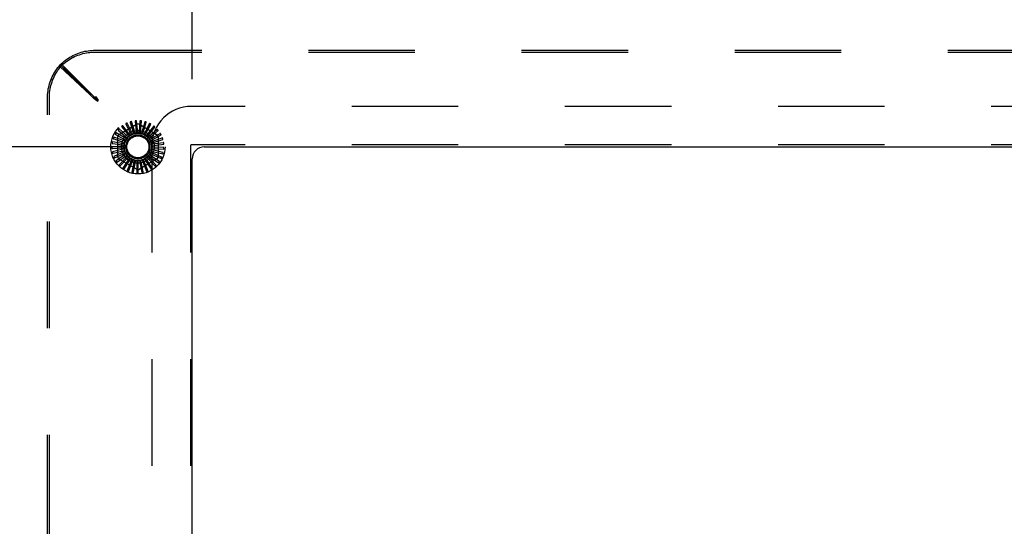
# Model space of a CAD drawing. Header units: inches. Extents: x 0 to 201, y 0 to 130.
# Tile 19 of 36: x 19 to 29, y 111 to 116. Entities that reach past the tile are written whole.
import ezdxf

# ---------------------------------------------------------------- set-up
doc = ezdxf.new("R2010")
doc.units = ezdxf.units.IN
doc.header["$LTSCALE"] = 11.043285
doc.header["$MEASUREMENT"] = 0
doc.linetypes.add('HIDDEN', pattern=[0.2, 0.1, -0.1])
doc.layers.get('0').update_dxf_attribs({"linetype": 'CONTINUOUS'})
doc.layers.add('DEFAULT_2', color=8, linetype='HIDDEN')
doc.layers.add('DIMENSIONS', color=7, linetype='CONTINUOUS')
doc.styles.get("Standard").update_dxf_attribs({"font": 'arial.ttf'})
doc.dimstyles.new('DIMSTYLE_1', dxfattribs={"dimtxt": 0.885825, "dimasz": 1.1811, "dimexe": 0.09, "dimexo": 0.07, "dimgap": 0.0375, "dimtad": 0, "dimtih": 1, "dimtoh": 1, "dimzin": 4, "dimdsep": 46, "dimtxsty": 'Standard', "dimblk": '_FILLED', "dimblk1": '_FILLED', "dimblk2": '_FILLED', "dimcen": 0.09, "dimazin": 1, "dimtfac": 1, "dimtdec": 3, "dimtofl": 0, "dimtmove": 0, "dimatfit": 3, "dimldrblk": '_FILLED', "dimfxl": 0, "dimtolj": 1, "dimtzin": 4, "dimarcsym": 0})

# ---------------------------------------------------------------- blocks, each defined once
blk = doc.blocks.new('_FILLED')
at = {"color": 0, "linetype": 'ByBlock'}
blk.add_solid([(0, 0), (-1, 0.2), (-1, -0.2)], dxfattribs=at)
blk = doc.blocks.new('*D18')
at = {"layer": 'DIMENSIONS', "color": 2, "linetype": 'Continuous'}
for p, q in [((9.199, 121.396), (9.199, 124.752)), ((20.884, 115.517), (20.884, 124.752)), ((9.199, 123.689), (13.05, 123.689)), ((20.884, 123.689), (17.032, 123.689))]:
    blk.add_line(p, q, dxfattribs=at)
at = {"layer": 'DIMENSIONS', "color": 2, "linetype": 'Continuous', "xscale": 1.1811, "yscale": 1.1811, "zscale": 1.1811, "rotation": 180}
blk.add_blockref('_FILLED', (9.199, 123.689), dxfattribs=at)
at = {"layer": 'DIMENSIONS', "color": 2, "linetype": 'Continuous', "xscale": 1.1811, "yscale": 1.1811, "zscale": 1.1811}
blk.add_blockref('_FILLED', (20.884, 123.689), dxfattribs=at)
at = {"layer": 'DIMENSIONS', "color": 2, "linetype": 'Continuous', "insert": (15.041, 124.132), "char_height": 0.8858, "width": 3.09545, "attachment_point": 2, "line_spacing_factor": 0.9}
blk.add_mtext('11.69', dxfattribs=at)
blk = doc.blocks.new('*D19')
at = {"layer": 'DIMENSIONS', "color": 2, "linetype": 'Continuous'}
for p, q in [((20.884, 115.517), (20.884, 124.752)), ((36.884, 115.517), (36.884, 124.752)), ((20.884, 123.689), (26.893, 123.689)), ((36.884, 123.689), (30.874, 123.689))]:
    blk.add_line(p, q, dxfattribs=at)
at = {"layer": 'DIMENSIONS', "color": 2, "linetype": 'Continuous', "xscale": 1.1811, "yscale": 1.1811, "zscale": 1.1811, "rotation": 180}
blk.add_blockref('_FILLED', (20.884, 123.689), dxfattribs=at)
at = {"layer": 'DIMENSIONS', "color": 2, "linetype": 'Continuous', "xscale": 1.1811, "yscale": 1.1811, "zscale": 1.1811}
blk.add_blockref('_FILLED', (36.884, 123.689), dxfattribs=at)
at = {"layer": 'DIMENSIONS', "color": 2, "linetype": 'Continuous', "insert": (28.884, 124.132), "char_height": 0.8858, "width": 3.09545, "attachment_point": 2, "line_spacing_factor": 0.9}
blk.add_mtext('16.00', dxfattribs=at)
blk = doc.blocks.new('*D20')
at = {"layer": 'DIMENSIONS', "color": 2, "linetype": 'Continuous'}
for p, q in [((20.182, 114.815), (6.135, 114.815)), ((7.198, 114.815), (7.198, 111.701)), ((7.198, 106.815), (7.198, 109.93)), ((20.182, 106.815), (6.135, 106.815))]:
    blk.add_line(p, q, dxfattribs=at)
at = {"layer": 'DIMENSIONS', "color": 2, "linetype": 'Continuous', "xscale": 1.1811, "yscale": 1.1811, "zscale": 1.1811}
for p, rotation in [((7.198, 114.815), 90), ((7.198, 106.815), 270)]:
    blk.add_blockref('_FILLED', p, dxfattribs=dict(at, rotation=rotation))
at = {"layer": 'DIMENSIONS', "color": 2, "linetype": 'Continuous', "insert": (7.198, 111.258), "char_height": 0.8858, "width": 2.4072, "attachment_point": 2, "line_spacing_factor": 0.9}
blk.add_mtext('8.00', dxfattribs=at)

msp = doc.modelspace()

# ---------------------------------------------------------------- linework, layer by layer
at = {"color": 3, "linetype": 'Continuous'}
for p, q in [((21.009, 114.815), (36.759, 114.815)), ((20.884, 106.94), (20.884, 114.69))]:
    msp.add_line(p, q, dxfattribs=at)
msp.add_arc((21.009, 114.69), 0.125, 90, 180, dxfattribs=at)
at = {"layer": 'DEFAULT_2', "color": 8, "linetype": 'HIDDEN'}
for p, q in [((19.879, 115.815), (37.888, 115.815)), ((19.879, 115.796), (37.888, 115.796)), ((19.516, 115.664), (19.516, 115.644)), ((19.516, 115.664), (19.875, 115.327)), ((19.864, 115.315), (19.516, 115.663)), ((19.516, 115.663), (19.536, 115.663)), ((19.516, 115.644), (19.875, 115.307)), ((19.884, 115.315), (19.536, 115.663)), ((19.384, 106.311), (19.384, 115.32)), ((19.403, 106.311), (19.403, 115.32)), ((19.864, 115.315), (19.884, 115.315)), ((19.875, 115.327), (19.875, 115.307)), ((19.875, 115.327), (19.904, 115.308)), ((19.875, 115.307), (19.904, 115.288)), ((19.884, 115.335), (19.884, 115.315)), ((19.904, 115.308), (19.884, 115.335)), ((19.904, 115.288), (19.884, 115.315)), ((19.887, 115.312), (19.884, 115.315)), ((19.894, 115.305), (19.887, 115.312)), ((19.897, 115.309), (19.89, 115.322)), ((19.904, 115.295), (19.89, 115.302)), ((19.904, 115.295), (19.894, 115.305)), ((19.904, 115.295), (19.894, 115.305)), ((19.904, 115.295), (19.897, 115.309)), ((19.904, 115.308), (19.904, 115.288)), ((36.893, 115.234), (20.875, 115.234)), ((20.22, 114.918), (20.125, 115)), ((20.127, 114.944), (20.307, 115.048)), ((20.154, 115.021), (20.22, 114.938)), ((20.241, 114.935), (20.164, 115.034)), ((20.196, 115.049), (20.245, 114.955)), ((20.265, 114.948), (20.208, 115.06)), ((20.242, 115.068), (20.273, 114.966)), ((20.292, 114.957), (20.256, 115.076)), ((20.292, 115.078), (20.302, 114.973)), ((20.319, 114.96), (20.307, 115.084)), ((20.342, 115.079), (20.333, 114.973)), ((20.336, 115.048), (20.515, 114.944)), ((20.346, 114.957), (20.358, 115.082)), ((20.391, 115.07), (20.362, 114.968)), ((20.373, 114.95), (20.408, 115.07)), ((20.438, 115.053), (20.391, 114.958)), ((20.397, 114.938), (20.454, 115.049)), ((20.481, 115.026), (20.416, 114.942)), ((20.419, 114.921), (20.496, 115.02)), ((20.07, 114.898), (20.17, 114.864)), ((20.189, 114.873), (20.071, 114.914)), ((20.09, 114.944), (20.182, 114.891)), ((20.202, 114.897), (20.094, 114.96)), ((20.113, 114.712), (20.113, 114.919)), ((20.118, 114.985), (20.199, 114.916)), ((20.199, 114.916), (20.21, 114.907)), ((20.22, 114.938), (20.229, 114.927)), ((20.245, 114.955), (20.252, 114.942)), ((20.249, 114.94), (20.249, 114.94)), ((20.273, 114.966), (20.277, 114.953)), ((20.302, 114.973), (20.304, 114.959)), ((20.333, 114.973), (20.331, 114.959)), ((20.362, 114.968), (20.358, 114.955)), ((20.391, 114.958), (20.384, 114.945)), ((20.416, 114.942), (20.407, 114.931)), ((20.438, 114.922), (20.428, 114.912)), ((20.437, 114.901), (20.532, 114.983)), ((20.518, 114.992), (20.438, 114.922)), ((20.457, 114.898), (20.444, 114.891)), ((20.451, 114.877), (20.56, 114.94)), ((20.548, 114.951), (20.457, 114.898)), ((20.461, 114.852), (20.579, 114.892)), ((20.57, 114.906), (20.47, 114.871)), ((20.529, 114.919), (20.529, 114.712)), ((20.177, 114.82), (20.052, 114.814)), ((20.18, 114.847), (20.057, 114.865)), ((20.057, 114.798), (20.163, 114.804)), ((20.179, 114.793), (20.057, 114.763)), ((20.059, 114.849), (20.164, 114.834)), ((20.163, 114.804), (20.177, 114.805)), ((20.164, 114.834), (20.178, 114.832)), ((20.17, 114.864), (20.184, 114.859)), ((20.182, 114.891), (20.194, 114.884)), ((20.47, 114.871), (20.456, 114.866)), ((20.477, 114.842), (20.463, 114.839)), ((20.464, 114.797), (20.589, 114.791)), ((20.465, 114.825), (20.589, 114.842)), ((20.465, 114.824), (20.465, 106.806)), ((20.48, 114.811), (20.465, 114.812)), ((20.582, 114.857), (20.477, 114.842)), ((20.586, 114.807), (20.48, 114.811)), ((20.865, 114.824), (20.865, 106.806)), ((36.893, 114.834), (20.875, 114.834)), ((20.065, 114.749), (20.168, 114.775)), ((20.186, 114.766), (20.072, 114.714)), ((20.082, 114.702), (20.178, 114.746)), ((20.197, 114.741), (20.096, 114.669)), ((20.108, 114.658), (20.194, 114.721)), ((20.214, 114.719), (20.127, 114.629)), ((20.142, 114.621), (20.214, 114.698)), ((20.234, 114.701), (20.166, 114.595)), ((20.168, 114.775), (20.182, 114.778)), ((20.178, 114.746), (20.191, 114.752)), ((20.194, 114.721), (20.206, 114.729)), ((20.214, 114.698), (20.224, 114.709)), ((20.238, 114.68), (20.246, 114.692)), ((20.41, 114.684), (20.402, 114.696)), ((20.412, 114.703), (20.498, 114.613)), ((20.433, 114.703), (20.423, 114.713)), ((20.432, 114.723), (20.533, 114.65)), ((20.507, 114.627), (20.433, 114.703)), ((20.452, 114.726), (20.441, 114.735)), ((20.447, 114.745), (20.561, 114.693)), ((20.539, 114.665), (20.452, 114.726)), ((20.467, 114.753), (20.454, 114.759)), ((20.458, 114.77), (20.58, 114.741)), ((20.476, 114.782), (20.462, 114.785)), ((20.564, 114.709), (20.467, 114.753)), ((20.579, 114.757), (20.476, 114.782)), ((20.307, 114.583), (20.127, 114.687)), ((20.182, 114.59), (20.238, 114.68)), ((20.257, 114.686), (20.211, 114.57)), ((20.227, 114.568), (20.266, 114.667)), ((20.283, 114.676), (20.259, 114.554)), ((20.266, 114.667), (20.271, 114.68)), ((20.275, 114.555), (20.295, 114.659)), ((20.295, 114.659), (20.297, 114.673)), ((20.31, 114.672), (20.31, 114.547)), ((20.325, 114.657), (20.325, 114.671)), ((20.325, 114.551), (20.325, 114.657)), ((20.515, 114.687), (20.336, 114.583)), ((20.337, 114.672), (20.361, 114.549)), ((20.355, 114.66), (20.352, 114.674)), ((20.375, 114.556), (20.355, 114.66)), ((20.364, 114.678), (20.41, 114.562)), ((20.383, 114.67), (20.378, 114.683)), ((20.423, 114.571), (20.383, 114.67)), ((20.389, 114.688), (20.457, 114.583)), ((20.468, 114.595), (20.41, 114.684))]:
    msp.add_line(p, q, dxfattribs=at)
for points in [[(19.516, 115.664), (19.529, 115.677), (19.542, 115.689), (19.556, 115.701), (19.57, 115.712), (19.585, 115.723), (19.6, 115.733), (19.616, 115.743), (19.632, 115.752), (19.648, 115.761), (19.665, 115.769), (19.681, 115.776), (19.699, 115.783), (19.716, 115.789), (19.733, 115.794), (19.751, 115.799), (19.769, 115.804), (19.787, 115.807), (19.805, 115.81), (19.824, 115.812), (19.842, 115.814), (19.861, 115.815), (19.879, 115.815)], [(19.516, 115.644), (19.529, 115.657), (19.542, 115.67), (19.556, 115.681), (19.57, 115.693), (19.585, 115.703), (19.6, 115.714), (19.616, 115.723), (19.632, 115.733), (19.648, 115.741), (19.665, 115.749), (19.681, 115.756), (19.699, 115.763), (19.716, 115.769), (19.733, 115.775), (19.751, 115.78), (19.769, 115.784), (19.787, 115.788), (19.805, 115.791), (19.824, 115.793), (19.842, 115.795), (19.861, 115.796), (19.879, 115.796)], [(19.384, 115.32), (19.384, 115.339), (19.385, 115.358), (19.387, 115.377), (19.389, 115.395), (19.392, 115.414), (19.396, 115.433), (19.401, 115.451), (19.406, 115.469), (19.411, 115.487), (19.418, 115.505), (19.425, 115.522), (19.433, 115.539), (19.441, 115.556), (19.45, 115.573), (19.46, 115.589), (19.47, 115.605), (19.481, 115.62), (19.492, 115.635), (19.504, 115.649), (19.516, 115.663)], [(19.403, 115.32), (19.403, 115.339), (19.404, 115.358), (19.406, 115.377), (19.409, 115.395), (19.412, 115.414), (19.416, 115.433), (19.42, 115.451), (19.425, 115.469), (19.431, 115.487), (19.437, 115.505), (19.445, 115.522), (19.452, 115.539), (19.461, 115.556), (19.47, 115.573), (19.479, 115.589), (19.489, 115.605), (19.5, 115.62), (19.511, 115.635), (19.523, 115.649), (19.536, 115.663)], [(19.89, 115.302), (19.877, 115.309), (19.871, 115.312), (19.864, 115.315)], [(19.89, 115.322), (19.887, 115.328), (19.884, 115.335)], [(19.894, 115.305), (19.887, 115.312), (19.884, 115.315)], [(20.125, 115), (20.125, 115), (20.125, 115), (20.125, 115), (20.125, 115), (20.125, 115), (20.124, 115), (20.124, 115), (20.124, 115), (20.124, 115), (20.124, 115), (20.123, 114.999), (20.123, 114.999), (20.123, 114.999), (20.123, 114.999), (20.123, 114.999), (20.122, 114.998), (20.122, 114.998), (20.122, 114.998), (20.122, 114.998), (20.121, 114.998)], [(20.153, 115.027), (20.152, 115.026), (20.152, 115.026), (20.152, 115.026), (20.152, 115.025), (20.152, 115.025), (20.152, 115.024), (20.152, 115.024), (20.152, 115.024), (20.153, 115.023), (20.153, 115.023), (20.153, 115.022), (20.153, 115.022), (20.154, 115.021), (20.154, 115.021)], [(20.164, 115.034), (20.164, 115.034), (20.164, 115.034), (20.163, 115.034), (20.163, 115.034), (20.163, 115.034), (20.163, 115.034), (20.163, 115.034), (20.162, 115.034), (20.162, 115.034), (20.162, 115.034), (20.162, 115.033), (20.162, 115.033), (20.161, 115.033), (20.161, 115.033), (20.161, 115.033), (20.161, 115.033), (20.16, 115.033), (20.16, 115.032), (20.16, 115.032), (20.16, 115.032)], [(20.196, 115.055), (20.195, 115.055), (20.195, 115.054), (20.195, 115.054), (20.195, 115.054), (20.195, 115.053), (20.195, 115.053), (20.195, 115.052), (20.195, 115.052), (20.195, 115.051), (20.195, 115.051), (20.195, 115.05), (20.195, 115.05), (20.196, 115.049), (20.196, 115.049)], [(20.208, 115.06), (20.208, 115.06), (20.208, 115.06), (20.208, 115.06), (20.208, 115.06), (20.207, 115.06), (20.207, 115.06), (20.207, 115.06), (20.207, 115.06), (20.206, 115.06), (20.206, 115.06), (20.206, 115.06), (20.206, 115.06), (20.205, 115.06), (20.205, 115.059), (20.205, 115.059), (20.205, 115.059), (20.204, 115.059), (20.204, 115.059), (20.204, 115.059), (20.203, 115.059)], [(20.243, 115.074), (20.243, 115.074), (20.243, 115.074), (20.242, 115.074), (20.242, 115.073), (20.242, 115.073), (20.242, 115.072), (20.242, 115.072), (20.242, 115.071), (20.242, 115.071), (20.242, 115.07), (20.242, 115.07), (20.242, 115.069), (20.242, 115.069), (20.242, 115.068)], [(20.256, 115.076), (20.256, 115.077), (20.256, 115.077), (20.256, 115.077), (20.256, 115.077), (20.256, 115.077), (20.255, 115.077), (20.255, 115.077), (20.255, 115.077), (20.255, 115.077), (20.255, 115.077), (20.254, 115.077), (20.254, 115.077), (20.254, 115.077), (20.253, 115.077), (20.253, 115.077), (20.253, 115.077), (20.253, 115.077), (20.252, 115.077), (20.252, 115.077), (20.252, 115.077)], [(20.294, 115.084), (20.293, 115.084), (20.293, 115.084), (20.293, 115.084), (20.292, 115.083), (20.292, 115.083), (20.292, 115.083), (20.292, 115.082), (20.292, 115.082), (20.292, 115.081), (20.292, 115.081), (20.292, 115.08), (20.292, 115.08), (20.292, 115.079), (20.292, 115.078)], [(20.307, 115.084), (20.307, 115.084), (20.307, 115.084), (20.307, 115.084), (20.307, 115.085), (20.306, 115.085), (20.306, 115.085), (20.306, 115.085), (20.306, 115.085), (20.305, 115.085), (20.305, 115.085), (20.305, 115.085), (20.305, 115.085), (20.304, 115.085), (20.304, 115.085), (20.304, 115.085), (20.304, 115.085), (20.303, 115.085), (20.303, 115.085), (20.303, 115.085), (20.302, 115.085)], [(20.345, 115.085), (20.345, 115.085), (20.344, 115.084), (20.344, 115.084), (20.344, 115.084), (20.343, 115.084), (20.343, 115.083), (20.343, 115.083), (20.343, 115.083), (20.342, 115.082), (20.342, 115.082), (20.342, 115.081), (20.342, 115.08), (20.342, 115.08), (20.342, 115.079)], [(20.358, 115.082), (20.358, 115.082), (20.358, 115.082), (20.358, 115.082), (20.358, 115.082), (20.358, 115.083), (20.357, 115.083), (20.357, 115.083), (20.357, 115.083), (20.357, 115.083), (20.357, 115.083), (20.356, 115.083), (20.356, 115.083), (20.356, 115.083), (20.356, 115.083), (20.355, 115.083), (20.355, 115.083), (20.355, 115.084), (20.354, 115.084), (20.354, 115.084), (20.354, 115.084)], [(20.396, 115.075), (20.395, 115.075), (20.395, 115.075), (20.394, 115.075), (20.394, 115.075), (20.394, 115.075), (20.393, 115.074), (20.393, 115.074), (20.393, 115.074), (20.392, 115.073), (20.392, 115.073), (20.392, 115.072), (20.392, 115.072), (20.392, 115.071), (20.391, 115.07)], [(20.408, 115.07), (20.408, 115.07), (20.408, 115.07), (20.408, 115.071), (20.408, 115.071), (20.407, 115.071), (20.407, 115.071), (20.407, 115.071), (20.407, 115.071), (20.407, 115.071), (20.407, 115.072), (20.406, 115.072), (20.406, 115.072), (20.406, 115.072), (20.406, 115.072), (20.405, 115.072), (20.405, 115.072), (20.405, 115.072), (20.404, 115.072), (20.404, 115.073), (20.404, 115.073)], [(20.443, 115.056), (20.443, 115.057), (20.443, 115.057), (20.442, 115.057), (20.442, 115.056), (20.441, 115.056), (20.441, 115.056), (20.441, 115.056), (20.44, 115.055), (20.44, 115.055), (20.44, 115.055), (20.439, 115.054), (20.439, 115.054), (20.439, 115.053), (20.438, 115.053)], [(20.454, 115.049), (20.454, 115.049), (20.454, 115.049), (20.454, 115.05), (20.454, 115.05), (20.454, 115.05), (20.454, 115.05), (20.454, 115.05), (20.454, 115.05), (20.454, 115.051), (20.453, 115.051), (20.453, 115.051), (20.453, 115.051), (20.453, 115.051), (20.453, 115.051), (20.452, 115.052), (20.452, 115.052), (20.452, 115.052), (20.452, 115.052), (20.451, 115.052), (20.451, 115.052)], [(20.487, 115.029), (20.486, 115.029), (20.486, 115.029), (20.486, 115.029), (20.485, 115.029), (20.485, 115.029), (20.484, 115.029), (20.484, 115.029), (20.484, 115.029), (20.483, 115.028), (20.483, 115.028), (20.482, 115.027), (20.482, 115.027), (20.482, 115.027), (20.481, 115.026)], [(20.496, 115.02), (20.496, 115.02), (20.496, 115.02), (20.496, 115.02), (20.496, 115.02), (20.496, 115.02), (20.496, 115.021), (20.496, 115.021), (20.496, 115.021), (20.496, 115.021), (20.496, 115.021), (20.495, 115.022), (20.495, 115.022), (20.495, 115.022), (20.495, 115.022), (20.495, 115.022), (20.495, 115.023), (20.494, 115.023), (20.494, 115.023), (20.494, 115.023), (20.494, 115.023)], [(20.065, 114.902), (20.065, 114.902), (20.065, 114.901), (20.065, 114.901), (20.065, 114.901), (20.065, 114.9), (20.066, 114.9), (20.066, 114.9), (20.067, 114.899), (20.067, 114.899), (20.067, 114.899), (20.068, 114.898), (20.069, 114.898), (20.069, 114.898), (20.07, 114.898)], [(20.071, 114.914), (20.071, 114.914), (20.071, 114.914), (20.07, 114.914), (20.07, 114.914), (20.07, 114.914), (20.07, 114.914), (20.07, 114.914), (20.07, 114.913), (20.069, 114.913), (20.069, 114.913), (20.069, 114.913), (20.069, 114.913), (20.069, 114.912), (20.069, 114.912), (20.069, 114.912), (20.069, 114.911), (20.068, 114.911), (20.068, 114.911), (20.068, 114.911), (20.068, 114.91)], [(20.086, 114.949), (20.086, 114.949), (20.086, 114.948), (20.086, 114.948), (20.086, 114.947), (20.086, 114.947), (20.086, 114.947), (20.087, 114.946), (20.087, 114.946), (20.087, 114.946), (20.088, 114.945), (20.088, 114.945), (20.089, 114.945), (20.089, 114.944), (20.09, 114.944)], [(20.094, 114.96), (20.094, 114.96), (20.094, 114.96), (20.094, 114.96), (20.093, 114.96), (20.093, 114.96), (20.093, 114.959), (20.093, 114.959), (20.093, 114.959), (20.093, 114.959), (20.092, 114.959), (20.092, 114.959), (20.092, 114.958), (20.092, 114.958), (20.092, 114.958), (20.091, 114.958), (20.091, 114.958), (20.091, 114.957), (20.091, 114.957), (20.091, 114.957), (20.091, 114.956)], [(20.116, 114.991), (20.116, 114.991), (20.115, 114.99), (20.115, 114.99), (20.115, 114.99), (20.115, 114.989), (20.115, 114.989), (20.116, 114.988), (20.116, 114.988), (20.116, 114.987), (20.117, 114.987), (20.117, 114.987), (20.117, 114.986), (20.118, 114.986), (20.118, 114.985)], [(20.202, 114.897), (20.204, 114.899), (20.205, 114.901), (20.207, 114.902), (20.208, 114.904)], [(20.21, 114.907), (20.21, 114.907), (20.209, 114.906), (20.209, 114.905), (20.209, 114.905), (20.209, 114.904), (20.208, 114.904)], [(20.22, 114.918), (20.222, 114.92), (20.223, 114.921), (20.225, 114.922), (20.227, 114.924)], [(20.229, 114.927), (20.229, 114.926), (20.229, 114.925), (20.228, 114.925), (20.228, 114.924), (20.227, 114.924), (20.227, 114.924)], [(20.241, 114.935), (20.242, 114.936), (20.244, 114.937), (20.245, 114.938), (20.246, 114.938), (20.248, 114.939), (20.249, 114.94)], [(20.252, 114.942), (20.252, 114.941), (20.251, 114.941), (20.251, 114.941), (20.25, 114.94), (20.25, 114.94), (20.249, 114.94)], [(20.265, 114.948), (20.267, 114.949), (20.27, 114.95), (20.272, 114.95), (20.274, 114.951)], [(20.277, 114.953), (20.277, 114.952), (20.276, 114.952), (20.276, 114.952), (20.275, 114.951), (20.274, 114.951), (20.274, 114.951)], [(20.292, 114.957), (20.294, 114.957), (20.296, 114.957), (20.298, 114.957), (20.3, 114.957)], [(20.304, 114.959), (20.303, 114.958), (20.303, 114.958), (20.302, 114.958), (20.302, 114.958), (20.301, 114.957), (20.3, 114.957)], [(20.319, 114.96), (20.321, 114.959), (20.323, 114.959), (20.325, 114.959), (20.328, 114.959)], [(20.331, 114.959), (20.331, 114.959), (20.33, 114.959), (20.33, 114.959), (20.329, 114.959), (20.328, 114.959), (20.328, 114.959)], [(20.346, 114.957), (20.348, 114.957), (20.35, 114.956), (20.353, 114.956), (20.355, 114.955)], [(20.358, 114.955), (20.358, 114.955), (20.357, 114.955), (20.356, 114.955), (20.356, 114.955), (20.355, 114.955), (20.355, 114.955)], [(20.373, 114.95), (20.375, 114.949), (20.377, 114.948), (20.379, 114.947), (20.38, 114.946)], [(20.384, 114.945), (20.383, 114.945), (20.383, 114.945), (20.382, 114.945), (20.382, 114.946), (20.381, 114.946), (20.38, 114.946)], [(20.397, 114.938), (20.399, 114.937), (20.401, 114.935), (20.402, 114.934), (20.404, 114.932)], [(20.407, 114.931), (20.407, 114.931), (20.406, 114.931), (20.406, 114.931), (20.405, 114.932), (20.405, 114.932), (20.404, 114.932)], [(20.419, 114.921), (20.42, 114.92), (20.422, 114.918), (20.423, 114.916), (20.425, 114.915)], [(20.428, 114.912), (20.427, 114.913), (20.427, 114.913), (20.426, 114.913), (20.426, 114.914), (20.425, 114.914), (20.425, 114.915)], [(20.437, 114.901), (20.438, 114.899), (20.44, 114.897), (20.441, 114.895), (20.442, 114.893)], [(20.444, 114.891), (20.444, 114.891), (20.443, 114.891), (20.443, 114.892), (20.442, 114.892), (20.442, 114.893), (20.442, 114.893)], [(20.524, 114.994), (20.524, 114.994), (20.524, 114.994), (20.523, 114.994), (20.523, 114.994), (20.522, 114.994), (20.522, 114.994), (20.521, 114.994), (20.521, 114.994), (20.521, 114.994), (20.52, 114.993), (20.52, 114.993), (20.519, 114.993), (20.519, 114.992), (20.518, 114.992)], [(20.532, 114.983), (20.532, 114.983), (20.532, 114.983), (20.532, 114.983), (20.532, 114.983), (20.532, 114.984), (20.532, 114.984), (20.532, 114.984), (20.532, 114.984), (20.532, 114.984), (20.531, 114.985), (20.531, 114.985), (20.531, 114.985), (20.531, 114.985), (20.531, 114.986), (20.531, 114.986), (20.531, 114.986), (20.53, 114.986), (20.53, 114.987), (20.53, 114.987), (20.53, 114.987)], [(20.554, 114.952), (20.554, 114.952), (20.554, 114.953), (20.553, 114.953), (20.553, 114.953), (20.553, 114.953), (20.552, 114.953), (20.552, 114.953), (20.551, 114.953), (20.551, 114.953), (20.55, 114.952), (20.55, 114.952), (20.549, 114.952), (20.549, 114.952), (20.548, 114.951)], [(20.56, 114.94), (20.56, 114.94), (20.56, 114.94), (20.56, 114.94), (20.56, 114.94), (20.56, 114.941), (20.56, 114.941), (20.56, 114.941), (20.56, 114.941), (20.56, 114.942), (20.56, 114.942), (20.56, 114.942), (20.56, 114.942), (20.559, 114.943), (20.559, 114.943), (20.559, 114.943), (20.559, 114.943), (20.559, 114.944), (20.559, 114.944), (20.559, 114.944), (20.559, 114.944)], [(20.576, 114.905), (20.576, 114.906), (20.576, 114.906), (20.575, 114.906), (20.575, 114.907), (20.574, 114.907), (20.574, 114.907), (20.574, 114.907), (20.573, 114.907), (20.573, 114.907), (20.572, 114.907), (20.571, 114.907), (20.571, 114.906), (20.57, 114.906), (20.57, 114.906)], [(20.579, 114.892), (20.579, 114.893), (20.579, 114.893), (20.579, 114.893), (20.579, 114.893), (20.579, 114.893), (20.579, 114.893), (20.579, 114.894), (20.579, 114.894), (20.579, 114.894), (20.579, 114.894), (20.579, 114.895), (20.579, 114.895), (20.579, 114.895), (20.579, 114.895), (20.579, 114.896), (20.579, 114.896), (20.579, 114.896), (20.579, 114.897), (20.579, 114.897), (20.579, 114.897)], [(20.052, 114.814), (20.052, 114.814), (20.052, 114.814), (20.052, 114.814), (20.052, 114.814), (20.051, 114.813), (20.051, 114.813), (20.051, 114.813), (20.051, 114.813), (20.051, 114.813), (20.051, 114.812), (20.051, 114.812), (20.051, 114.812), (20.051, 114.812), (20.051, 114.811), (20.051, 114.811), (20.051, 114.811), (20.051, 114.81), (20.051, 114.81), (20.051, 114.81), (20.051, 114.81)], [(20.051, 114.801), (20.051, 114.8), (20.051, 114.8), (20.052, 114.8), (20.052, 114.799), (20.052, 114.799), (20.053, 114.799), (20.053, 114.799), (20.054, 114.799), (20.054, 114.799), (20.055, 114.798), (20.055, 114.798), (20.056, 114.798), (20.056, 114.798), (20.057, 114.798)], [(20.053, 114.852), (20.053, 114.852), (20.053, 114.851), (20.054, 114.851), (20.054, 114.851), (20.054, 114.85), (20.054, 114.85), (20.055, 114.85), (20.055, 114.85), (20.056, 114.849), (20.056, 114.849), (20.057, 114.849), (20.057, 114.849), (20.058, 114.849), (20.059, 114.849)], [(20.057, 114.865), (20.057, 114.865), (20.056, 114.865), (20.056, 114.865), (20.056, 114.865), (20.056, 114.865), (20.056, 114.864), (20.056, 114.864), (20.056, 114.864), (20.055, 114.864), (20.055, 114.864), (20.055, 114.863), (20.055, 114.863), (20.055, 114.863), (20.055, 114.863), (20.055, 114.862), (20.055, 114.862), (20.055, 114.862), (20.055, 114.861), (20.055, 114.861), (20.055, 114.861)], [(20.177, 114.82), (20.177, 114.822), (20.178, 114.824), (20.178, 114.827), (20.178, 114.829)], [(20.177, 114.805), (20.178, 114.804), (20.178, 114.804), (20.178, 114.803), (20.178, 114.803), (20.178, 114.802), (20.178, 114.801)], [(20.178, 114.832), (20.178, 114.832), (20.178, 114.831), (20.178, 114.831), (20.178, 114.83), (20.178, 114.829), (20.178, 114.829)], [(20.179, 114.793), (20.179, 114.795), (20.178, 114.797), (20.178, 114.799), (20.178, 114.801)], [(20.18, 114.847), (20.181, 114.849), (20.182, 114.851), (20.183, 114.853), (20.183, 114.856)], [(20.184, 114.859), (20.184, 114.859), (20.184, 114.858), (20.184, 114.857), (20.184, 114.857), (20.184, 114.856), (20.183, 114.856)], [(20.189, 114.873), (20.19, 114.875), (20.191, 114.877), (20.192, 114.879), (20.193, 114.881)], [(20.194, 114.884), (20.194, 114.884), (20.194, 114.883), (20.194, 114.883), (20.194, 114.882), (20.194, 114.881), (20.193, 114.881)], [(20.451, 114.877), (20.452, 114.875), (20.453, 114.873), (20.454, 114.871), (20.454, 114.869)], [(20.456, 114.866), (20.456, 114.866), (20.455, 114.867), (20.455, 114.867), (20.455, 114.868), (20.454, 114.868), (20.454, 114.869)], [(20.461, 114.852), (20.461, 114.849), (20.461, 114.847), (20.462, 114.845), (20.462, 114.843)], [(20.463, 114.839), (20.463, 114.84), (20.463, 114.84), (20.462, 114.841), (20.462, 114.842), (20.462, 114.842), (20.462, 114.843)], [(20.464, 114.797), (20.464, 114.795), (20.463, 114.793), (20.463, 114.791), (20.462, 114.788)], [(20.465, 114.825), (20.465, 114.822), (20.465, 114.82), (20.465, 114.818), (20.465, 114.816)], [(20.465, 114.812), (20.465, 114.813), (20.465, 114.813), (20.465, 114.814), (20.465, 114.814), (20.465, 114.815), (20.465, 114.816)], [(20.588, 114.855), (20.588, 114.856), (20.588, 114.856), (20.588, 114.857), (20.587, 114.857), (20.587, 114.857), (20.587, 114.857), (20.586, 114.857), (20.586, 114.857), (20.585, 114.858), (20.585, 114.858), (20.584, 114.858), (20.584, 114.857), (20.583, 114.857), (20.582, 114.857)], [(20.591, 114.804), (20.591, 114.805), (20.591, 114.805), (20.591, 114.805), (20.591, 114.806), (20.59, 114.806), (20.59, 114.806), (20.589, 114.806), (20.589, 114.807), (20.588, 114.807), (20.588, 114.807), (20.587, 114.807), (20.587, 114.807), (20.586, 114.807), (20.586, 114.807)], [(20.589, 114.842), (20.589, 114.842), (20.589, 114.842), (20.589, 114.843), (20.589, 114.843), (20.589, 114.843), (20.589, 114.843), (20.589, 114.843), (20.59, 114.844), (20.59, 114.844), (20.59, 114.844), (20.59, 114.844), (20.59, 114.845), (20.59, 114.845), (20.59, 114.845), (20.59, 114.845), (20.59, 114.846), (20.59, 114.846), (20.59, 114.846), (20.59, 114.847), (20.59, 114.847)], [(20.589, 114.791), (20.589, 114.791), (20.589, 114.791), (20.589, 114.791), (20.59, 114.792), (20.59, 114.792), (20.59, 114.792), (20.59, 114.792), (20.59, 114.792), (20.59, 114.792), (20.59, 114.793), (20.59, 114.793), (20.59, 114.793), (20.59, 114.793), (20.59, 114.794), (20.59, 114.794), (20.591, 114.794), (20.591, 114.795), (20.591, 114.795), (20.591, 114.795), (20.591, 114.796)], [(20.057, 114.763), (20.057, 114.763), (20.057, 114.763), (20.057, 114.763), (20.057, 114.763), (20.057, 114.762), (20.057, 114.762), (20.057, 114.762), (20.057, 114.762), (20.057, 114.762), (20.057, 114.761), (20.057, 114.761), (20.057, 114.761), (20.057, 114.761), (20.057, 114.76), (20.057, 114.76), (20.057, 114.76), (20.057, 114.759), (20.057, 114.759), (20.057, 114.759), (20.057, 114.758)], [(20.059, 114.75), (20.059, 114.75), (20.059, 114.749), (20.059, 114.749), (20.06, 114.749), (20.06, 114.749), (20.061, 114.748), (20.061, 114.748), (20.062, 114.748), (20.062, 114.748), (20.063, 114.748), (20.063, 114.748), (20.064, 114.749), (20.064, 114.749), (20.065, 114.749)], [(20.072, 114.714), (20.072, 114.714), (20.072, 114.714), (20.072, 114.714), (20.071, 114.714), (20.071, 114.713), (20.071, 114.713), (20.071, 114.713), (20.071, 114.713), (20.072, 114.712), (20.072, 114.712), (20.072, 114.712), (20.072, 114.712), (20.072, 114.711), (20.072, 114.711), (20.072, 114.711), (20.072, 114.711), (20.072, 114.71), (20.072, 114.71), (20.072, 114.71), (20.072, 114.709)], [(20.076, 114.702), (20.076, 114.701), (20.076, 114.701), (20.077, 114.701), (20.077, 114.7), (20.078, 114.7), (20.078, 114.7), (20.079, 114.7), (20.079, 114.7), (20.08, 114.701), (20.08, 114.701), (20.081, 114.701), (20.081, 114.701), (20.082, 114.701), (20.082, 114.702)], [(20.182, 114.778), (20.182, 114.777), (20.183, 114.777), (20.183, 114.776), (20.183, 114.776), (20.183, 114.775), (20.183, 114.775)], [(20.186, 114.766), (20.185, 114.768), (20.184, 114.77), (20.184, 114.773), (20.183, 114.775)], [(20.191, 114.752), (20.192, 114.752), (20.192, 114.751), (20.193, 114.751), (20.193, 114.75), (20.193, 114.75), (20.194, 114.749)], [(20.197, 114.741), (20.196, 114.743), (20.195, 114.745), (20.195, 114.747), (20.194, 114.749)], [(20.206, 114.729), (20.206, 114.729), (20.207, 114.728), (20.207, 114.728), (20.208, 114.727), (20.208, 114.727), (20.208, 114.726)], [(20.214, 114.719), (20.212, 114.721), (20.211, 114.723), (20.21, 114.725), (20.208, 114.726)], [(20.224, 114.709), (20.225, 114.708), (20.225, 114.708), (20.226, 114.708), (20.226, 114.708), (20.227, 114.707), (20.227, 114.707)], [(20.234, 114.701), (20.232, 114.702), (20.23, 114.704), (20.229, 114.705), (20.227, 114.707)], [(20.246, 114.692), (20.247, 114.692), (20.247, 114.692), (20.248, 114.692), (20.249, 114.692), (20.249, 114.691), (20.25, 114.691)], [(20.257, 114.686), (20.255, 114.687), (20.253, 114.689), (20.251, 114.69), (20.25, 114.691)], [(20.402, 114.696), (20.402, 114.697), (20.403, 114.697), (20.403, 114.697), (20.404, 114.698), (20.404, 114.698), (20.405, 114.699)], [(20.412, 114.703), (20.41, 114.702), (20.408, 114.701), (20.406, 114.7), (20.405, 114.699)], [(20.423, 114.713), (20.423, 114.714), (20.424, 114.715), (20.424, 114.715), (20.424, 114.716), (20.425, 114.716), (20.425, 114.717)], [(20.432, 114.723), (20.43, 114.721), (20.428, 114.72), (20.427, 114.718), (20.425, 114.717)], [(20.441, 114.735), (20.441, 114.735), (20.441, 114.736), (20.441, 114.736), (20.441, 114.737), (20.442, 114.738), (20.442, 114.738)], [(20.447, 114.745), (20.446, 114.743), (20.445, 114.742), (20.443, 114.74), (20.442, 114.738)], [(20.458, 114.77), (20.457, 114.768), (20.456, 114.766), (20.455, 114.764), (20.454, 114.762)], [(20.454, 114.759), (20.454, 114.759), (20.454, 114.76), (20.454, 114.761), (20.454, 114.761), (20.454, 114.762), (20.454, 114.762)], [(20.462, 114.785), (20.462, 114.785), (20.462, 114.786), (20.462, 114.787), (20.462, 114.787), (20.462, 114.788), (20.462, 114.788)], [(20.561, 114.693), (20.561, 114.693), (20.561, 114.693), (20.561, 114.693), (20.562, 114.693), (20.562, 114.694), (20.562, 114.694), (20.562, 114.694), (20.562, 114.694), (20.562, 114.694), (20.562, 114.694), (20.563, 114.695), (20.563, 114.695), (20.563, 114.695), (20.563, 114.695), (20.563, 114.695), (20.563, 114.696), (20.564, 114.696), (20.564, 114.696), (20.564, 114.697), (20.564, 114.697)], [(20.568, 114.705), (20.568, 114.705), (20.568, 114.705), (20.568, 114.706), (20.568, 114.706), (20.567, 114.707), (20.567, 114.707), (20.567, 114.707), (20.567, 114.708), (20.566, 114.708), (20.566, 114.708), (20.565, 114.709), (20.565, 114.709), (20.564, 114.709), (20.564, 114.709)], [(20.584, 114.753), (20.584, 114.754), (20.584, 114.754), (20.584, 114.755), (20.584, 114.755), (20.584, 114.755), (20.583, 114.756), (20.583, 114.756), (20.582, 114.756), (20.582, 114.756), (20.582, 114.757), (20.581, 114.757), (20.58, 114.757), (20.58, 114.757), (20.579, 114.757)], [(20.58, 114.741), (20.58, 114.741), (20.58, 114.741), (20.58, 114.741), (20.58, 114.741), (20.58, 114.741), (20.581, 114.741), (20.581, 114.742), (20.581, 114.742), (20.581, 114.742), (20.581, 114.742), (20.581, 114.742), (20.581, 114.743), (20.581, 114.743), (20.581, 114.743), (20.582, 114.743), (20.582, 114.744), (20.582, 114.744), (20.582, 114.744), (20.582, 114.745), (20.582, 114.745)], [(20.096, 114.669), (20.095, 114.669), (20.095, 114.669), (20.095, 114.668), (20.095, 114.668), (20.095, 114.668), (20.095, 114.668), (20.095, 114.668), (20.095, 114.667), (20.095, 114.667), (20.096, 114.667), (20.096, 114.667), (20.096, 114.666), (20.096, 114.666), (20.096, 114.666), (20.096, 114.666), (20.096, 114.665), (20.096, 114.665), (20.097, 114.665), (20.097, 114.665), (20.097, 114.664)], [(20.102, 114.657), (20.102, 114.657), (20.103, 114.657), (20.103, 114.656), (20.103, 114.656), (20.104, 114.656), (20.104, 114.656), (20.105, 114.657), (20.105, 114.657), (20.106, 114.657), (20.106, 114.657), (20.107, 114.657), (20.107, 114.658), (20.108, 114.658), (20.108, 114.658)], [(20.127, 114.629), (20.127, 114.629), (20.127, 114.628), (20.127, 114.628), (20.127, 114.628), (20.127, 114.628), (20.127, 114.628), (20.127, 114.627), (20.128, 114.627), (20.128, 114.627), (20.128, 114.627), (20.128, 114.627), (20.128, 114.626), (20.128, 114.626), (20.128, 114.626), (20.129, 114.626), (20.129, 114.626), (20.129, 114.625), (20.129, 114.625), (20.129, 114.625), (20.13, 114.625)], [(20.136, 114.619), (20.136, 114.618), (20.137, 114.618), (20.137, 114.618), (20.137, 114.618), (20.138, 114.618), (20.138, 114.618), (20.139, 114.618), (20.139, 114.619), (20.14, 114.619), (20.14, 114.619), (20.14, 114.62), (20.141, 114.62), (20.141, 114.62), (20.142, 114.621)], [(20.166, 114.595), (20.166, 114.595), (20.166, 114.595), (20.166, 114.595), (20.166, 114.595), (20.166, 114.595), (20.166, 114.594), (20.166, 114.594), (20.167, 114.594), (20.167, 114.594), (20.167, 114.594), (20.167, 114.594), (20.167, 114.593), (20.167, 114.593), (20.168, 114.593), (20.168, 114.593), (20.168, 114.593), (20.168, 114.592), (20.169, 114.592), (20.169, 114.592), (20.169, 114.592)], [(20.176, 114.587), (20.177, 114.587), (20.177, 114.587), (20.178, 114.587), (20.178, 114.587), (20.178, 114.587), (20.179, 114.587), (20.179, 114.587), (20.18, 114.588), (20.18, 114.588), (20.18, 114.589), (20.181, 114.589), (20.181, 114.589), (20.181, 114.59), (20.182, 114.59)], [(20.271, 114.68), (20.271, 114.68), (20.272, 114.68), (20.273, 114.68), (20.273, 114.68), (20.274, 114.68), (20.274, 114.68)], [(20.283, 114.676), (20.281, 114.677), (20.279, 114.678), (20.276, 114.679), (20.274, 114.68)], [(20.297, 114.673), (20.298, 114.673), (20.298, 114.673), (20.299, 114.673), (20.3, 114.673), (20.3, 114.673), (20.301, 114.673)], [(20.31, 114.672), (20.307, 114.672), (20.305, 114.672), (20.303, 114.673), (20.301, 114.673)], [(20.325, 114.671), (20.325, 114.671), (20.326, 114.672), (20.326, 114.672), (20.327, 114.672), (20.328, 114.672), (20.328, 114.672)], [(20.337, 114.672), (20.335, 114.672), (20.333, 114.672), (20.33, 114.672), (20.328, 114.672)], [(20.352, 114.674), (20.352, 114.675), (20.353, 114.675), (20.353, 114.675), (20.354, 114.676), (20.355, 114.676), (20.355, 114.676)], [(20.364, 114.678), (20.362, 114.677), (20.36, 114.677), (20.357, 114.676), (20.355, 114.676)], [(20.378, 114.683), (20.378, 114.683), (20.379, 114.684), (20.379, 114.684), (20.38, 114.684), (20.38, 114.685), (20.381, 114.685)], [(20.389, 114.688), (20.387, 114.687), (20.385, 114.687), (20.383, 114.686), (20.381, 114.685)], [(20.469, 114.589), (20.469, 114.589), (20.469, 114.59), (20.469, 114.59), (20.47, 114.59), (20.47, 114.591), (20.47, 114.591), (20.469, 114.592), (20.469, 114.592), (20.469, 114.593), (20.469, 114.593), (20.469, 114.594), (20.468, 114.594), (20.468, 114.595), (20.468, 114.595)], [(20.498, 114.613), (20.498, 114.613), (20.499, 114.613), (20.499, 114.613), (20.499, 114.613), (20.499, 114.613), (20.499, 114.613), (20.5, 114.613), (20.5, 114.613), (20.5, 114.613), (20.5, 114.613), (20.5, 114.613), (20.501, 114.614), (20.501, 114.614), (20.501, 114.614), (20.501, 114.614), (20.502, 114.614), (20.502, 114.614), (20.502, 114.615), (20.502, 114.615), (20.503, 114.615)], [(20.509, 114.621), (20.509, 114.621), (20.509, 114.622), (20.509, 114.622), (20.509, 114.622), (20.509, 114.623), (20.509, 114.623), (20.509, 114.624), (20.509, 114.624), (20.509, 114.625), (20.508, 114.625), (20.508, 114.626), (20.508, 114.626), (20.507, 114.626), (20.507, 114.627)], [(20.533, 114.65), (20.534, 114.65), (20.534, 114.65), (20.534, 114.65), (20.534, 114.65), (20.534, 114.65), (20.534, 114.65), (20.535, 114.65), (20.535, 114.651), (20.535, 114.651), (20.535, 114.651), (20.535, 114.651), (20.536, 114.651), (20.536, 114.651), (20.536, 114.652), (20.536, 114.652), (20.536, 114.652), (20.537, 114.652), (20.537, 114.652), (20.537, 114.653), (20.537, 114.653)], [(20.542, 114.66), (20.542, 114.66), (20.543, 114.661), (20.543, 114.661), (20.543, 114.662), (20.542, 114.662), (20.542, 114.662), (20.542, 114.663), (20.542, 114.663), (20.541, 114.664), (20.541, 114.664), (20.541, 114.664), (20.54, 114.665), (20.54, 114.665), (20.539, 114.665)], [(20.211, 114.57), (20.211, 114.57), (20.211, 114.57), (20.211, 114.57), (20.211, 114.569), (20.211, 114.569), (20.211, 114.569), (20.211, 114.569), (20.211, 114.569), (20.211, 114.569), (20.212, 114.569), (20.212, 114.568), (20.212, 114.568), (20.212, 114.568), (20.213, 114.568), (20.213, 114.568), (20.213, 114.568), (20.213, 114.568), (20.214, 114.567), (20.214, 114.567), (20.214, 114.567)], [(20.222, 114.564), (20.223, 114.564), (20.223, 114.564), (20.223, 114.564), (20.224, 114.564), (20.224, 114.564), (20.225, 114.564), (20.225, 114.565), (20.225, 114.565), (20.226, 114.566), (20.226, 114.566), (20.226, 114.567), (20.226, 114.567), (20.227, 114.568), (20.227, 114.568)], [(20.259, 114.554), (20.259, 114.553), (20.259, 114.553), (20.259, 114.553), (20.259, 114.553), (20.259, 114.553), (20.26, 114.553), (20.26, 114.553), (20.26, 114.552), (20.26, 114.552), (20.26, 114.552), (20.261, 114.552), (20.261, 114.552), (20.261, 114.552), (20.261, 114.552), (20.262, 114.552), (20.262, 114.552), (20.262, 114.552), (20.263, 114.552), (20.263, 114.551), (20.263, 114.551)], [(20.272, 114.55), (20.272, 114.55), (20.272, 114.55), (20.273, 114.55), (20.273, 114.55), (20.274, 114.55), (20.274, 114.551), (20.274, 114.551), (20.274, 114.551), (20.275, 114.552), (20.275, 114.552), (20.275, 114.553), (20.275, 114.554), (20.275, 114.554), (20.275, 114.555)], [(20.31, 114.547), (20.31, 114.546), (20.31, 114.546), (20.31, 114.546), (20.31, 114.546), (20.31, 114.546), (20.31, 114.546), (20.311, 114.546), (20.311, 114.546), (20.311, 114.546), (20.311, 114.546), (20.311, 114.545), (20.312, 114.545), (20.312, 114.545), (20.312, 114.545), (20.313, 114.545), (20.313, 114.545), (20.313, 114.545), (20.313, 114.545), (20.314, 114.545), (20.314, 114.545)], [(20.323, 114.545), (20.323, 114.545), (20.324, 114.545), (20.324, 114.546), (20.324, 114.546), (20.325, 114.546), (20.325, 114.546), (20.325, 114.547), (20.325, 114.547), (20.325, 114.548), (20.325, 114.548), (20.325, 114.549), (20.325, 114.55), (20.325, 114.55), (20.325, 114.551)], [(20.361, 114.549), (20.361, 114.549), (20.361, 114.549), (20.361, 114.549), (20.361, 114.549), (20.361, 114.549), (20.362, 114.549), (20.362, 114.549), (20.362, 114.549), (20.362, 114.549), (20.362, 114.549), (20.363, 114.549), (20.363, 114.549), (20.363, 114.549), (20.364, 114.549), (20.364, 114.549), (20.364, 114.549), (20.364, 114.549), (20.365, 114.549), (20.365, 114.549), (20.365, 114.549)], [(20.374, 114.55), (20.374, 114.55), (20.375, 114.551), (20.375, 114.551), (20.375, 114.551), (20.375, 114.552), (20.376, 114.552), (20.376, 114.552), (20.376, 114.553), (20.376, 114.554), (20.376, 114.554), (20.376, 114.555), (20.376, 114.555), (20.376, 114.556), (20.375, 114.556)], [(20.41, 114.562), (20.41, 114.561), (20.411, 114.561), (20.411, 114.561), (20.411, 114.561), (20.411, 114.561), (20.411, 114.561), (20.412, 114.561), (20.412, 114.561), (20.412, 114.561), (20.412, 114.561), (20.412, 114.561), (20.413, 114.561), (20.413, 114.561), (20.413, 114.561), (20.414, 114.561), (20.414, 114.562), (20.414, 114.562), (20.414, 114.562), (20.415, 114.562), (20.415, 114.562)], [(20.423, 114.565), (20.423, 114.565), (20.424, 114.566), (20.424, 114.566), (20.424, 114.566), (20.424, 114.567), (20.424, 114.567), (20.424, 114.568), (20.424, 114.568), (20.424, 114.569), (20.424, 114.569), (20.424, 114.57), (20.424, 114.57), (20.424, 114.571), (20.423, 114.571)], [(20.457, 114.583), (20.457, 114.583), (20.457, 114.583), (20.457, 114.583), (20.457, 114.583), (20.458, 114.583), (20.458, 114.583), (20.458, 114.583), (20.458, 114.583), (20.458, 114.583), (20.459, 114.583), (20.459, 114.583), (20.459, 114.583), (20.459, 114.583), (20.46, 114.583), (20.46, 114.584), (20.46, 114.584), (20.46, 114.584), (20.461, 114.584), (20.461, 114.584), (20.461, 114.584)]]:
    msp.add_lwpolyline(points, dxfattribs=at)
for radius in [0.281, 0.169, 0.145, 0.141, 0.125, 0.124, 0.114]:
    msp.add_circle((20.321, 114.815), radius, dxfattribs=at)
for centre, radius, start, end in [((20.875, 114.824), 0.41, 90, 180), ((20.321, 114.815), 0.27, 137.6265, 139.4392), ((20.321, 114.815), 0.27, 126.6986, 128.5302), ((20.321, 114.815), 0.27, 115.8081, 117.6211), ((20.321, 114.815), 0.27, 104.8803, 106.7119), ((20.321, 114.815), 0.27, 93.9727, 95.8031), ((20.321, 115.022), 0.0292, 60, 120), ((20.321, 114.815), 0.27, 83.0804, 84.8935), ((20.321, 114.815), 0.27, 72.1533, 73.9848), ((20.321, 114.815), 0.27, 61.2627, 63.0757), ((20.321, 114.815), 0.27, 50.3346, 52.1665), ((20.321, 114.815), 0.27, 159.4259, 161.2574), ((20.321, 114.815), 0.27, 148.5362, 150.3484), ((20.142, 114.919), 0.0292, 120, 180), ((20.321, 114.815), 0.144, 145.4553, 151.4015), ((20.321, 114.815), 0.144, 134.5462, 140.4924), ((20.321, 114.815), 0.144, 123.6371, 129.5833), ((20.321, 114.815), 0.144, 112.728, 118.6743), ((20.321, 114.815), 0.144, 101.8189, 107.7652), ((20.321, 114.815), 0.144, 90.9098, 96.8561), ((20.321, 114.815), 0.144, 80.0007, 85.947), ((20.321, 114.815), 0.144, 69.0916, 75.0379), ((20.321, 114.815), 0.144, 58.1826, 64.1288), ((20.321, 114.815), 0.144, 47.2735, 53.2197), ((20.321, 114.815), 0.144, 36.3644, 42.3106), ((20.5, 114.919), 0.0292, 0, 60), ((20.321, 114.815), 0.27, 39.4457, 41.2575), ((20.321, 114.815), 0.27, 28.5353, 30.3483), ((20.321, 114.815), 0.27, 17.6079, 19.4393), ((20.321, 114.815), 0.27, 181.244, 183.0757), ((20.321, 114.815), 0.27, 170.3534, 172.1665), ((20.321, 114.815), 0.144, 178.1826, 184.1288), ((20.321, 114.815), 0.144, 167.2735, 173.2197), ((20.321, 114.815), 0.144, 189.0916, 195.0379), ((20.321, 114.815), 0.144, 156.3644, 162.3106), ((20.321, 114.815), 0.144, 25.4553, 31.4015), ((20.321, 114.815), 0.144, 14.5462, 20.4924), ((20.321, 114.815), 0.144, 3.6371, 9.5833), ((20.321, 114.815), 0.144, 352.728, 358.6743), ((20.321, 114.815), 0.27, 6.7174, 8.5302), ((20.321, 114.815), 0.27, 355.8095, 357.621), ((20.875, 114.824), 0.01, 90, 180), ((20.321, 114.815), 0.27, 192.1722, 193.9846), ((20.321, 114.815), 0.27, 203.0815, 204.8939), ((20.142, 114.712), 0.0292, 180, 240), ((20.321, 114.815), 0.144, 200.0007, 205.947), ((20.321, 114.815), 0.144, 210.9098, 216.8561), ((20.321, 114.815), 0.144, 221.8189, 227.7652), ((20.321, 114.815), 0.144, 232.728, 238.6743), ((20.321, 114.815), 0.144, 298.1826, 304.1288), ((20.321, 114.815), 0.144, 309.0916, 315.0379), ((20.321, 114.815), 0.144, 320.0007, 325.947), ((20.321, 114.815), 0.144, 330.9098, 336.8561), ((20.321, 114.815), 0.144, 341.8189, 347.7652), ((20.5, 114.712), 0.0292, 300, 360), ((20.321, 114.815), 0.27, 333.9898, 335.8029), ((20.321, 114.815), 0.27, 344.8798, 346.7121), ((20.321, 114.815), 0.27, 213.9715, 215.8028), ((20.321, 114.815), 0.27, 224.8988, 226.712), ((20.321, 114.815), 0.27, 235.7893, 237.6212), ((20.321, 114.815), 0.144, 243.6371, 249.5833), ((20.321, 114.815), 0.144, 254.5462, 260.4924), ((20.321, 114.815), 0.144, 265.4553, 271.4015), ((20.321, 114.815), 0.144, 276.3644, 282.3106), ((20.321, 114.815), 0.144, 287.2735, 293.2197), ((20.321, 114.815), 0.27, 301.2637, 303.0755), ((20.321, 114.815), 0.27, 312.1721, 313.9848), ((20.321, 114.815), 0.27, 323.0625, 324.8938), ((20.321, 114.815), 0.27, 246.7179, 248.5301), ((20.321, 114.815), 0.27, 257.6268, 259.4393), ((20.321, 114.608), 0.0292, 240, 300), ((20.321, 114.815), 0.27, 268.5093, 270.3483), ((20.321, 114.815), 0.27, 279.4443, 281.2574), ((20.321, 114.815), 0.27, 290.3346, 292.1666)]:
    msp.add_arc(centre, radius, start, end, dxfattribs=at)

# ---------------------------------------------------------------- dimensions: what is measured, and where the dimension line sits
at = {"layer": 'DIMENSIONS', "color": 2, "linetype": 'Continuous'}
for base, p1, p2, picture, middle in [((20.883594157, 123.688981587), (9.198594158, 121.325652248), (20.883594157, 115.447152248), '*D18', (15.07873038, 123.684042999)), ((36.884, 123.689), (20.884, 115.447), (36.884, 115.447), '*D19', (28.921, 123.684))]:
    dim = msp.add_linear_dim(base=base, p1=p1, p2=p2, text='<>\\P[]', dimstyle='DIMSTYLE_1', dxfattribs=at)
    dim.commit()
    dim.dimension.update_dxf_attribs({"geometry": picture, "text_midpoint": middle, "dimtype": 160})
dim = msp.add_linear_dim(base=(7.198, 114.815), p1=(20.252, 106.815), p2=(20.252, 114.815), angle=90, text='<>\\P[]', dimstyle='DIMSTYLE_1', dxfattribs=at)
dim.commit()
dim.dimension.update_dxf_attribs({"geometry": '*D20', "text_midpoint": (7.194, 110.81), "dimtype": 160})

doc.saveas('drawing.dxf')
